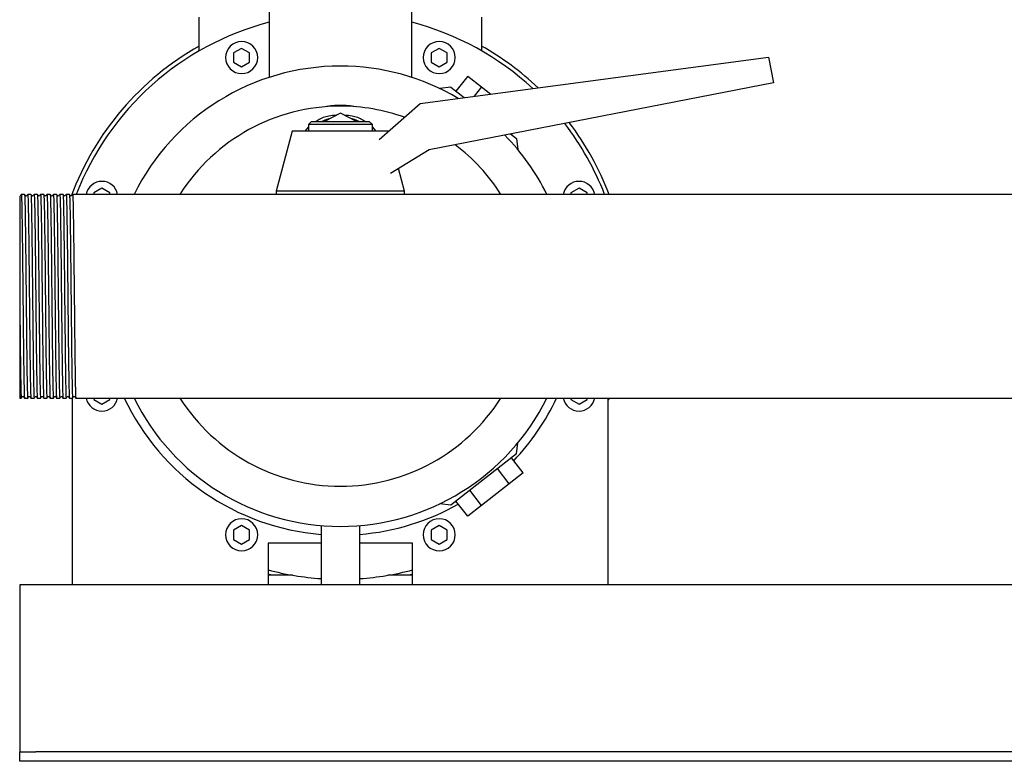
# Model space of a CAD drawing. Header units: millimetres. Extents: x 14 to 1973, y 16 to 921.
# Tile 3 of 9: x 1138 to 1445, y 16 to 247. Entities that reach past the tile are written whole.
import ezdxf

# ---------------------------------------------------------------- set-up
doc = ezdxf.new("R2010")
doc.units = ezdxf.units.MM

msp = doc.modelspace()

# ---------------------------------------------------------------- linework, layer by layer
at = {"color": 7, "linetype": 'Continuous', "lineweight": 25}
for p, q in [((1215.33, 261.2), (1215.33, 229.42)), ((1259.83, 229.42), (1259.83, 261.2)), ((1193.58, 237.7), (1193.58, 248.2)), ((1281.58, 248.2), (1281.58, 237.7)), ((1206.78, 238.46), (1204.28, 237.02)), ((1204.28, 237.02), (1204.28, 234.13)), ((1209.28, 237.02), (1206.78, 238.46)), ((1209.28, 234.13), (1209.28, 237.02)), ((1268.39, 238.46), (1265.89, 237.02)), ((1265.89, 237.02), (1265.89, 234.13)), ((1270.89, 237.02), (1268.39, 238.46)), ((1270.89, 234.13), (1270.89, 237.02)), ((1204.28, 234.13), (1206.78, 232.69)), ((1206.78, 232.69), (1209.28, 234.13)), ((1262.42, 221.29), (1371.03, 235.7)), ((1265.89, 234.13), (1268.39, 232.69)), ((1268.39, 232.69), (1270.89, 234.13)), ((1371.03, 235.7), (1372.58, 227.7)), ((1372.58, 227.7), (1265.23, 206.84)), ((1277.27, 229.82), (1273.57, 225.09)), ((1277.27, 229.82), (1281.59, 226.44)), ((1271.97, 226.34), (1268.57, 225.92)), ((1271.97, 226.34), (1276.11, 223.11)), ((1281.59, 226.44), (1279.32, 223.54)), ((1281.59, 226.44), (1284.44, 224.21)), ((1249.69, 210.05), (1262.42, 221.29)), ((1237.58, 218.29), (1232.59, 215.7)), ((1242.57, 215.7), (1237.58, 218.29)), ((1228.58, 215.7), (1227.58, 214.7)), ((1228.58, 215.7), (1237.58, 215.7)), ((1237.58, 215.7), (1246.58, 215.7)), ((1247.58, 214.7), (1246.58, 215.7)), ((1222.58, 212.7), (1217.58, 193.95)), ((1237.58, 212.7), (1222.58, 212.7)), ((1227.58, 213.97), (1226.5, 212.7)), ((1227.58, 214.7), (1227.58, 212.7)), ((1237.58, 214.7), (1227.58, 214.7)), ((1247.58, 214.7), (1237.58, 214.7)), ((1252.58, 212.7), (1237.58, 212.7)), ((1247.58, 212.7), (1247.58, 214.7)), ((1248.67, 212.7), (1247.58, 213.97)), ((1252.58, 212.7), (1252.58, 212.7)), ((1291.08, 211.86), (1290.86, 211.58)), ((1290.62, 211.77), (1292.46, 210.33)), ((1292.46, 210.33), (1292.88, 206.92)), ((1265.23, 206.84), (1253.18, 199.47)), ((1257.58, 193.95), (1255.7, 201.01)), ((1163.21, 194.9), (1160.71, 193.45)), ((1160.71, 193.45), (1160.71, 192.95)), ((1165.71, 193.45), (1163.21, 194.9)), ((1165.71, 192.95), (1165.71, 193.45)), ((1217.58, 193.95), (1217.58, 192.95)), ((1237.58, 193.95), (1217.58, 193.95)), ((1257.58, 193.95), (1237.58, 193.95)), ((1257.58, 192.95), (1257.58, 193.95)), ((1311.96, 194.9), (1309.46, 193.45)), ((1309.46, 193.45), (1309.46, 192.95)), ((1314.46, 193.45), (1311.96, 194.9)), ((1314.46, 192.95), (1314.46, 193.45)), ((1139.09, 192.95), (1138.08, 192.95)), ((1141.09, 192.95), (1140.08, 192.95)), ((1143.09, 192.95), (1142.08, 192.95)), ((1145.09, 192.95), (1144.08, 192.95)), ((1147.09, 192.95), (1146.08, 192.95)), ((1149.09, 192.95), (1148.08, 192.95)), ((1151.09, 192.95), (1150.08, 192.95)), ((1153.09, 192.95), (1152.08, 192.95)), ((1155.08, 192.95), (1154.08, 192.95)), ((1156.08, 192.95), (1155.08, 192.95)), ((1529.23, 192.95), (1156.08, 192.95)), ((1137.58, 161.06), (1137.58, 129.45)), ((1137.58, 129.45), (1138.09, 129.46)), ((1139.08, 129.45), (1140.08, 129.45)), ((1141.08, 129.45), (1142.08, 129.45)), ((1143.08, 129.45), (1144.08, 129.45)), ((1145.08, 129.45), (1146.08, 129.45)), ((1147.08, 129.45), (1148.08, 129.45)), ((1149.08, 129.45), (1150.08, 129.45)), ((1151.08, 129.45), (1152.08, 129.45)), ((1153.08, 129.45), (1154.08, 129.45)), ((1154.08, 128.85), (1153.85, 129.45)), ((1154.08, 71.2), (1154.08, 129.47)), ((1155.08, 129.45), (1920.08, 129.45)), ((1160.71, 129.45), (1160.71, 128.95)), ((1160.71, 128.95), (1163.21, 127.51)), ((1163.21, 127.51), (1165.71, 128.95)), ((1165.71, 128.95), (1165.71, 129.45)), ((1309.46, 129.45), (1309.46, 128.95)), ((1309.46, 128.95), (1311.96, 127.51)), ((1311.96, 127.51), (1314.46, 128.95)), ((1314.46, 128.95), (1314.46, 129.45)), ((1321.08, 71.2), (1321.08, 129.45)), ((1321.32, 129.45), (1321.08, 128.85)), ((1292.46, 112.08), (1292.88, 115.48)), ((1292.46, 112.08), (1271.97, 96.07)), ((1294.56, 106.1), (1290.86, 110.83)), ((1290.23, 102.72), (1286.54, 107.45)), ((1294.56, 106.1), (1290.23, 102.72)), ((1290.23, 102.72), (1281.59, 95.97)), ((1281.59, 95.97), (1277.9, 100.7)), ((1271.97, 96.07), (1268.57, 96.49)), ((1277.27, 92.59), (1273.57, 97.32)), ((1281.59, 95.97), (1277.27, 92.59)), ((1206.78, 89.72), (1204.28, 88.27)), ((1209.28, 88.27), (1206.78, 89.72)), ((1231.58, 89.7), (1231.58, 71.2)), ((1243.58, 71.2), (1243.58, 89.7)), ((1268.39, 89.72), (1265.89, 88.27)), ((1270.89, 88.27), (1268.39, 89.72)), ((1204.28, 88.27), (1204.28, 85.39)), ((1209.28, 85.39), (1209.28, 88.27)), ((1265.89, 88.27), (1265.89, 85.39)), ((1270.89, 85.39), (1270.89, 88.27)), ((1204.28, 85.39), (1206.78, 83.94)), ((1206.78, 83.94), (1209.28, 85.39)), ((1231.58, 84.2), (1215.08, 84.2)), ((1215.08, 84.2), (1215.08, 71.2)), ((1260.08, 84.2), (1243.58, 84.2)), ((1260.08, 71.2), (1260.08, 84.2)), ((1265.89, 85.39), (1268.39, 83.94)), ((1268.39, 83.94), (1270.89, 85.39)), ((1222.78, 74.2), (1215.08, 74.2)), ((1260.08, 74.2), (1252.38, 74.2)), ((1154.08, 71.2), (1137.58, 71.2)), ((1137.58, 71.2), (1137.58, 66.2)), ((1215.08, 71.2), (1154.08, 71.2)), ((1231.58, 71.2), (1215.08, 71.2)), ((1237.58, 71.2), (1231.58, 71.2)), ((1243.58, 71.2), (1237.58, 71.2)), ((1260.08, 71.2), (1243.58, 71.2)), ((1321.08, 71.2), (1260.08, 71.2)), ((1454.08, 71.2), (1321.08, 71.2)), ((1137.58, 66.2), (1137.58, 21.2)), ((1137.58, 21.2), (1137.58, 19.2)), ((1137.58, 16.2), (1137.58, 19.2)), ((1137.58, 19.2), (1142.58, 19.2)), ((1932.58, 19.2), (1142.58, 19.2)), ((1142.58, 16.2), (1137.58, 16.2)), ((1932.58, 16.2), (1142.58, 16.2))]:
    msp.add_line(p, q, dxfattribs=at)
at = {"color": 7, "linetype": 'Continuous', "lineweight": 25, "flags": 128}
for points in [[(1231.67, 215.7), (1233.31, 216.36), (1234.49, 216.69)], [(1240.67, 216.69), (1241.86, 216.36), (1243.49, 215.7)], [(1138.08, 192.95), (1137.91, 192.73), (1137.74, 192.5)], [(1139.43, 192.5), (1139.26, 192.73), (1139.09, 192.95)], [(1140.08, 192.95), (1139.91, 192.73), (1139.74, 192.5)], [(1141.43, 192.5), (1141.26, 192.73), (1141.09, 192.95)], [(1142.08, 192.95), (1141.91, 192.73), (1141.74, 192.5)], [(1143.43, 192.5), (1143.26, 192.73), (1143.09, 192.95)], [(1144.08, 192.95), (1143.91, 192.73), (1143.74, 192.5)], [(1145.43, 192.5), (1145.26, 192.73), (1145.09, 192.95)], [(1146.08, 192.95), (1145.91, 192.73), (1145.74, 192.5)], [(1147.43, 192.5), (1147.26, 192.73), (1147.09, 192.95)], [(1148.08, 192.95), (1147.91, 192.73), (1147.74, 192.5)], [(1149.43, 192.5), (1149.26, 192.73), (1149.09, 192.95)], [(1150.08, 192.95), (1149.91, 192.73), (1149.74, 192.5)], [(1151.43, 192.5), (1151.26, 192.73), (1151.09, 192.95)], [(1152.08, 192.95), (1151.91, 192.73), (1151.74, 192.5)], [(1153.43, 192.5), (1153.26, 192.73), (1153.09, 192.95)], [(1154.08, 192.95), (1153.91, 192.73), (1153.74, 192.5)], [(1138.09, 129.46), (1138.26, 129.68), (1138.43, 129.9)], [(1138.74, 129.9), (1138.91, 129.68), (1139.08, 129.46)], [(1140.09, 129.46), (1140.26, 129.68), (1140.43, 129.9)], [(1140.74, 129.9), (1140.91, 129.68), (1141.08, 129.46)], [(1142.09, 129.46), (1142.26, 129.68), (1142.43, 129.9)], [(1142.74, 129.9), (1142.91, 129.68), (1143.08, 129.46)], [(1144.09, 129.46), (1144.26, 129.68), (1144.43, 129.9)], [(1144.74, 129.9), (1144.91, 129.68), (1145.08, 129.46)], [(1146.09, 129.46), (1146.26, 129.68), (1146.43, 129.9)], [(1146.74, 129.9), (1146.91, 129.68), (1147.08, 129.46)], [(1148.09, 129.46), (1148.26, 129.68), (1148.43, 129.9)], [(1148.74, 129.9), (1148.91, 129.68), (1149.08, 129.46)], [(1150.09, 129.46), (1150.26, 129.68), (1150.43, 129.9)], [(1150.74, 129.9), (1150.91, 129.68), (1151.08, 129.46)], [(1152.09, 129.46), (1152.26, 129.68), (1152.43, 129.9)], [(1152.74, 129.9), (1152.91, 129.68), (1153.08, 129.46)], [(1154.08, 129.45), (1154.26, 129.68), (1154.43, 129.9)], [(1154.74, 129.9), (1154.91, 129.68), (1155.08, 129.46)], [(1216.37, 74.2), (1215.31, 74.47), (1215.08, 74.53)], [(1260.08, 74.53), (1259.85, 74.47), (1258.8, 74.2)]]:
    msp.add_lwpolyline(points, dxfattribs=at)
at = {"color": 7, "linetype": 'Continuous', "lineweight": 25}
for centre, radius, start, end in [((1237.58, 161.2), 88.25, 104.6033, 158.9137), ((1237.58, 161.2), 88.25, 47.1986, 75.3967), ((1206.78, 235.58), 5, 90, 270), ((1206.78, 235.58), 5, 270, 90), ((1268.39, 235.58), 5, 90, 270), ((1268.39, 235.58), 5, 270, 90), ((1237.58, 161.2), 89.55, 119.4291, 159.6068), ((1237.58, 161.2), 89.55, 46.5129, 60.5709), ((1237.58, 161.2), 71.75, 90, 153.7359), ((1237.58, 161.2), 71.75, 59.2491, 90), ((1237.58, 161.2), 59.25, 90, 147.5974), ((1237.58, 161.2), 59.25, 70.3106, 90), ((1237.58, 161.2), 88.25, 21.0863, 37.6031), ((1237.58, 161.2), 89.55, 20.7659, 37.1873), ((1237.58, 161.2), 71.75, 26.2641, 44.421), ((1237.58, 161.2), 59.25, 32.4026, 52.835), ((1163.21, 192.01), 5, 90, 169.1174), ((1163.21, 192.01), 5, 10.8826, 90), ((1311.96, 192.01), 5, 90, 169.1174), ((1311.96, 192.01), 5, 10.8826, 90), ((1163.21, 130.4), 5, 190.8826, 270), ((1163.21, 130.4), 5, 270, 349.1174), ((1237.58, 161.2), 74.5, 205.225, 265.3806), ((1237.58, 161.2), 71.75, 206.2641, 270), ((1237.58, 161.2), 59.25, 212.4026, 270), ((1237.58, 161.2), 59.25, 270, 327.5974), ((1237.58, 161.2), 71.75, 270, 333.7359), ((1237.58, 161.2), 74.5, 316.4672, 334.775), ((1311.96, 130.4), 5, 190.8826, 270), ((1311.96, 130.4), 5, 270, 349.1174), ((1237.58, 161.2), 74.5, 274.6194, 299.5328), ((1206.78, 86.83), 5, 90, 270), ((1206.78, 86.83), 5, 270, 90), ((1268.39, 86.83), 5, 90, 270), ((1268.39, 86.83), 5, 270, 90), ((1237.58, 161.2), 88.25, 255.2289, 266.1015), ((1237.58, 161.2), 88.25, 273.8985, 284.7711)]:
    msp.add_arc(centre, radius, start, end, dxfattribs=at)
for points, knots in [([(1242.38, 220.26), (1240.8, 220.54), (1239.19, 220.68), (1235.98, 220.68), (1234.37, 220.54), (1232.78, 220.26)], [0, 0, 0, 0, 0.5, 0.5, 1, 1, 1, 1]), ([(1236.27, 217.61), (1235.5, 217.55), (1233.52, 217.38), (1231.35, 216.65), (1230.21, 215.83), (1230.03, 215.7)], [0, 0, 0, 0, 0.3476755, 0.8938239, 1, 1, 1, 1]), ([(1245.14, 215.7), (1244.95, 215.84), (1243.81, 216.65), (1241.64, 217.38), (1239.66, 217.55), (1238.89, 217.61)], [0, 0, 0, 0, 0.106451, 0.652429, 1, 1, 1, 1]), ([(1137.58, 192.4), (1137.58, 192.36), (1137.58, 192.27), (1137.58, 191.55), (1137.58, 190.42), (1137.58, 189.29), (1137.58, 188.73)], [0, 0, 0, 0, 0.230128, 0.486826, 0.742479, 1, 1, 1, 1]), ([(1138.08, 192.95), (1138.08, 192.93), (1138.1, 193.15), (1138.15, 192.46), (1138.21, 190.75), (1138.27, 187.76), (1138.33, 183.8), (1138.4, 178.95), (1138.46, 173.43), (1138.52, 167.44), (1138.56, 163.29), (1138.58, 161.2)], [0, 0, 0, 0, 0.008034, 0.131501, 0.25641, 0.380354, 0.503403, 0.628215, 0.752543, 0.875382, 1, 1, 1, 1]), ([(1139.09, 192.95), (1139.11, 192.8), (1139.14, 192.57), (1139.21, 190.71), (1139.27, 187.77), (1139.33, 183.8), (1139.39, 178.96), (1139.46, 173.43), (1139.52, 167.44), (1139.56, 163.29), (1139.58, 161.2)], [0, 0, 0, 0, 0.117316, 0.244265, 0.370233, 0.495292, 0.622142, 0.748501, 0.873347, 1, 1, 1, 1]), ([(1139.74, 192.5), (1139.69, 192.47), (1139.58, 192.39), (1139.48, 192.47), (1139.43, 192.5)], [0, 0, 0, 0, 0.5, 1, 1, 1, 1]), ([(1140.08, 192.95), (1140.08, 192.93), (1140.1, 193.15), (1140.15, 192.46), (1140.21, 190.75), (1140.27, 187.76), (1140.33, 183.8), (1140.4, 178.95), (1140.46, 173.43), (1140.52, 167.44), (1140.56, 163.29), (1140.58, 161.2)], [0, 0, 0, 0, 0.008038, 0.131505, 0.256413, 0.380357, 0.503405, 0.628216, 0.752544, 0.875383, 1, 1, 1, 1]), ([(1141.09, 192.95), (1141.11, 192.8), (1141.14, 192.57), (1141.21, 190.71), (1141.27, 187.77), (1141.33, 183.8), (1141.39, 178.96), (1141.46, 173.43), (1141.52, 167.44), (1141.56, 163.29), (1141.58, 161.2)], [0, 0, 0, 0, 0.1173096, 0.2442595, 0.370229, 0.4952885, 0.6221397, 0.7484995, 0.8733458, 1, 1, 1, 1]), ([(1141.74, 192.5), (1141.69, 192.47), (1141.58, 192.39), (1141.48, 192.47), (1141.43, 192.5)], [0, 0, 0, 0, 0.5000002, 1, 1, 1, 1]), ([(1142.08, 192.95), (1142.08, 192.93), (1142.1, 193.15), (1142.15, 192.46), (1142.21, 190.75), (1142.27, 187.76), (1142.33, 183.8), (1142.4, 178.95), (1142.46, 173.43), (1142.52, 167.44), (1142.56, 163.29), (1142.58, 161.2)], [0, 0, 0, 0, 0.008052, 0.131517, 0.256424, 0.380366, 0.503412, 0.628222, 0.752548, 0.875384, 1, 1, 1, 1]), ([(1143.09, 192.95), (1143.11, 192.8), (1143.14, 192.57), (1143.21, 190.71), (1143.27, 187.77), (1143.33, 183.8), (1143.39, 178.96), (1143.46, 173.43), (1143.52, 167.44), (1143.56, 163.29), (1143.58, 161.2)], [0, 0, 0, 0, 0.117296, 0.244248, 0.37022, 0.495281, 0.622134, 0.748496, 0.873344, 1, 1, 1, 1]), ([(1143.74, 192.5), (1143.69, 192.47), (1143.58, 192.39), (1143.48, 192.47), (1143.43, 192.5)], [0, 0, 0, 0, 0.5, 1, 1, 1, 1]), ([(1144.08, 192.95), (1144.08, 192.93), (1144.1, 193.15), (1144.15, 192.46), (1144.21, 190.75), (1144.27, 187.76), (1144.33, 183.8), (1144.4, 178.95), (1144.46, 173.43), (1144.52, 167.44), (1144.56, 163.29), (1144.58, 161.2)], [0, 0, 0, 0, 0.008016, 0.131486, 0.256397, 0.380343, 0.503394, 0.628208, 0.752539, 0.87538, 1, 1, 1, 1]), ([(1145.09, 192.95), (1145.11, 192.8), (1145.14, 192.57), (1145.21, 190.71), (1145.27, 187.77), (1145.33, 183.8), (1145.39, 178.96), (1145.46, 173.43), (1145.52, 167.44), (1145.56, 163.29), (1145.58, 161.2)], [0, 0, 0, 0, 0.117323, 0.244271, 0.370239, 0.495296, 0.622145, 0.748503, 0.873348, 1, 1, 1, 1]), ([(1145.74, 192.5), (1145.69, 192.47), (1145.58, 192.39), (1145.48, 192.47), (1145.43, 192.5)], [0, 0, 0, 0, 0.5000001, 1, 1, 1, 1]), ([(1146.08, 192.95), (1146.08, 192.93), (1146.1, 193.15), (1146.15, 192.46), (1146.21, 190.75), (1146.27, 187.76), (1146.33, 183.8), (1146.4, 178.95), (1146.46, 173.43), (1146.52, 167.44), (1146.56, 163.29), (1146.58, 161.2)], [0, 0, 0, 0, 0.008033, 0.1315, 0.256409, 0.380354, 0.503403, 0.628214, 0.752543, 0.875382, 1, 1, 1, 1]), ([(1147.09, 192.95), (1147.11, 192.8), (1147.14, 192.57), (1147.21, 190.71), (1147.27, 187.77), (1147.33, 183.8), (1147.39, 178.96), (1147.46, 173.43), (1147.52, 167.44), (1147.56, 163.29), (1147.58, 161.2)], [0, 0, 0, 0, 0.117315, 0.244264, 0.370233, 0.495292, 0.622142, 0.748501, 0.873347, 1, 1, 1, 1]), ([(1147.74, 192.5), (1147.69, 192.47), (1147.58, 192.39), (1147.48, 192.47), (1147.43, 192.5)], [0, 0, 0, 0, 0.5, 1, 1, 1, 1]), ([(1148.08, 192.95), (1148.08, 192.93), (1148.1, 193.15), (1148.15, 192.46), (1148.21, 190.75), (1148.27, 187.76), (1148.33, 183.8), (1148.4, 178.95), (1148.46, 173.43), (1148.52, 167.44), (1148.56, 163.29), (1148.58, 161.2)], [0, 0, 0, 0, 0.008038, 0.131505, 0.256413, 0.380357, 0.503405, 0.628216, 0.752544, 0.875383, 1, 1, 1, 1]), ([(1149.09, 192.95), (1149.11, 192.8), (1149.14, 192.57), (1149.21, 190.71), (1149.27, 187.77), (1149.33, 183.8), (1149.39, 178.96), (1149.46, 173.43), (1149.52, 167.44), (1149.56, 163.29), (1149.58, 161.2)], [0, 0, 0, 0, 0.117307, 0.244257, 0.370227, 0.495287, 0.622139, 0.748499, 0.873345, 1, 1, 1, 1]), ([(1149.74, 192.5), (1149.69, 192.47), (1149.58, 192.39), (1149.48, 192.47), (1149.43, 192.5)], [0, 0, 0, 0, 0.5, 1, 1, 1, 1]), ([(1150.08, 192.95), (1150.08, 192.93), (1150.1, 193.15), (1150.15, 192.46), (1150.21, 190.75), (1150.27, 187.76), (1150.33, 183.8), (1150.4, 178.95), (1150.46, 173.43), (1150.52, 167.44), (1150.56, 163.29), (1150.58, 161.2)], [0, 0, 0, 0, 0.0080508, 0.1315161, 0.2564228, 0.3803649, 0.5034116, 0.6282212, 0.7525473, 0.8753842, 1, 1, 1, 1]), ([(1151.09, 192.95), (1151.11, 192.8), (1151.14, 192.57), (1151.21, 190.71), (1151.27, 187.77), (1151.33, 183.8), (1151.39, 178.96), (1151.46, 173.43), (1151.52, 167.44), (1151.56, 163.29), (1151.58, 161.2)], [0, 0, 0, 0, 0.117335, 0.244281, 0.370247, 0.495303, 0.622151, 0.748507, 0.873349, 1, 1, 1, 1]), ([(1151.74, 192.5), (1151.69, 192.47), (1151.58, 192.39), (1151.48, 192.47), (1151.43, 192.5)], [0, 0, 0, 0, 0.5, 1, 1, 1, 1]), ([(1152.08, 192.95), (1152.08, 192.93), (1152.1, 193.15), (1152.15, 192.46), (1152.21, 190.75), (1152.27, 187.76), (1152.33, 183.8), (1152.4, 178.95), (1152.46, 173.43), (1152.52, 167.44), (1152.56, 163.29), (1152.58, 161.2)], [0, 0, 0, 0, 0.0080151, 0.1314849, 0.2563961, 0.3803426, 0.5033937, 0.6282078, 0.7525384, 0.8753798, 1, 1, 1, 1]), ([(1153.09, 192.95), (1153.11, 192.8), (1153.14, 192.57), (1153.21, 190.71), (1153.27, 187.77), (1153.33, 183.8), (1153.39, 178.96), (1153.46, 173.43), (1153.52, 167.44), (1153.56, 163.29), (1153.58, 161.2)], [0, 0, 0, 0, 0.11732, 0.244269, 0.370237, 0.495295, 0.622144, 0.748503, 0.873347, 1, 1, 1, 1]), ([(1153.74, 192.5), (1153.69, 192.47), (1153.58, 192.39), (1153.48, 192.47), (1153.43, 192.5)], [0, 0, 0, 0, 0.5, 1, 1, 1, 1]), ([(1154.08, 192.95), (1154.08, 192.93), (1154.1, 193.15), (1154.15, 192.46), (1154.21, 190.75), (1154.27, 187.76), (1154.33, 183.8), (1154.4, 178.95), (1154.46, 173.43), (1154.52, 167.44), (1154.56, 163.29), (1154.58, 161.2)], [0, 0, 0, 0, 0.008032, 0.1315, 0.256409, 0.380353, 0.503402, 0.628214, 0.752543, 0.875382, 1, 1, 1, 1]), ([(1137.58, 188.73), (1137.58, 188.64), (1137.58, 188.47), (1137.58, 188.17), (1137.58, 187.83), (1137.58, 187.44), (1137.58, 187), (1137.58, 186.3), (1137.58, 185.26), (1137.58, 183.39), (1137.58, 180.75), (1137.58, 178.11), (1137.58, 176.04), (1137.58, 174.44), (1137.58, 172.2), (1137.58, 170.26), (1137.58, 168.87), (1137.58, 168.24), (1137.58, 167.56), (1137.58, 166.81), (1137.58, 166.01), (1137.58, 165.14), (1137.58, 164.21), (1137.58, 163.21), (1137.58, 162.15), (1137.58, 161.43), (1137.58, 161.06)], [0, 0, 0, 0, 0.015561, 0.033257, 0.053076, 0.074997, 0.098997, 0.125049, 0.182936, 0.250058, 0.375802, 0.499933, 0.533733, 0.586889, 0.659067, 0.749943, 0.767146, 0.786066, 0.806712, 0.829093, 0.853215, 0.879084, 0.906701, 0.936064, 0.967167, 1, 1, 1, 1]), ([(1137.58, 161.06), (1137.6, 158.97), (1137.65, 154.83), (1137.71, 148.86), (1137.77, 143.35), (1137.83, 138.53), (1137.89, 134.59), (1137.96, 131.62), (1138.02, 129.93), (1138.06, 129.25), (1138.08, 129.47), (1138.09, 129.46)], [0, 0, 0, 0, 0.124771, 0.247777, 0.372318, 0.497298, 0.620499, 0.744655, 0.869742, 0.993357, 1, 1, 1, 1]), ([(1138.58, 161.2), (1138.61, 159.11), (1138.63, 157.01), (1138.66, 153.96), (1138.67, 152.96), (1138.68, 151.49), (1138.69, 151), (1138.7, 150.04), (1138.7, 149.55), (1138.73, 147.17), (1138.75, 145.31), (1138.79, 141.83), (1138.81, 140.2), (1138.85, 137.99), (1138.86, 137.3), (1138.88, 135.99), (1138.89, 135.38), (1138.92, 133.67), (1138.94, 132.68), (1138.98, 131.08), (1139, 130.46), (1139.04, 129.65), (1139.07, 129.45), (1139.08, 129.45)], [0, 0, 0, 0, 0.125, 0.125, 0.1875, 0.1875, 0.21875, 0.21875, 0.25, 0.25, 0.375, 0.375, 0.5, 0.5, 0.5625, 0.5625, 0.625, 0.625, 0.75, 0.75, 0.875, 0.875, 1, 1, 1, 1]), ([(1139.58, 161.2), (1139.6, 159.11), (1139.65, 154.97), (1139.71, 148.98), (1139.77, 143.45), (1139.83, 138.6), (1139.89, 134.64), (1139.96, 131.66), (1140.02, 129.95), (1140.06, 129.25), (1140.08, 129.48), (1140.09, 129.46)], [0, 0, 0, 0, 0.1246174, 0.2474558, 0.3717836, 0.4965948, 0.619643, 0.7435867, 0.868495, 0.9919619, 1, 1, 1, 1]), ([(1140.58, 161.2), (1140.61, 159.11), (1140.63, 157.01), (1140.66, 153.96), (1140.67, 152.96), (1140.68, 151.49), (1140.69, 151), (1140.7, 150.04), (1140.7, 149.55), (1140.73, 147.17), (1140.75, 145.31), (1140.79, 141.83), (1140.81, 140.2), (1140.85, 137.99), (1140.86, 137.3), (1140.88, 135.99), (1140.89, 135.38), (1140.92, 133.67), (1140.94, 132.68), (1140.98, 131.08), (1141, 130.46), (1141.04, 129.65), (1141.07, 129.45), (1141.08, 129.45)], [0, 0, 0, 0, 0.125, 0.125, 0.1875, 0.1875, 0.21875, 0.21875, 0.25, 0.25, 0.375, 0.375, 0.5, 0.5, 0.5625, 0.5625, 0.625, 0.625, 0.75, 0.75, 0.875, 0.875, 1, 1, 1, 1]), ([(1141.58, 161.2), (1141.6, 159.11), (1141.65, 154.97), (1141.71, 148.98), (1141.77, 143.45), (1141.83, 138.6), (1141.89, 134.64), (1141.96, 131.66), (1142.02, 129.95), (1142.06, 129.25), (1142.08, 129.48), (1142.09, 129.46)], [0, 0, 0, 0, 0.124616, 0.247452, 0.371779, 0.496588, 0.619635, 0.743577, 0.868483, 0.991948, 1, 1, 1, 1]), ([(1142.58, 161.2), (1142.61, 159.11), (1142.63, 157.01), (1142.66, 153.96), (1142.67, 152.96), (1142.68, 151.49), (1142.69, 151), (1142.7, 150.04), (1142.7, 149.55), (1142.73, 147.17), (1142.75, 145.31), (1142.79, 141.83), (1142.81, 140.2), (1142.85, 137.99), (1142.86, 137.3), (1142.88, 135.99), (1142.89, 135.38), (1142.92, 133.67), (1142.94, 132.68), (1142.98, 131.08), (1143, 130.46), (1143.04, 129.65), (1143.07, 129.45), (1143.08, 129.45)], [0, 0, 0, 0, 0.125, 0.125, 0.1875, 0.1875, 0.21875, 0.21875, 0.25, 0.25, 0.375, 0.375, 0.5, 0.5, 0.5625, 0.5625, 0.625, 0.625, 0.75, 0.75, 0.875, 0.875, 1, 1, 1, 1]), ([(1143.58, 161.2), (1143.6, 159.11), (1143.65, 154.97), (1143.71, 148.98), (1143.77, 143.45), (1143.83, 138.6), (1143.89, 134.64), (1143.96, 131.66), (1144.02, 129.95), (1144.06, 129.25), (1144.08, 129.48), (1144.09, 129.46)], [0, 0, 0, 0, 0.12462, 0.24746, 0.37179, 0.496604, 0.619654, 0.7436, 0.86851, 0.99198, 1, 1, 1, 1]), ([(1144.58, 161.2), (1144.61, 159.11), (1144.63, 157.01), (1144.66, 153.96), (1144.67, 152.96), (1144.68, 151.49), (1144.69, 151), (1144.7, 150.04), (1144.7, 149.55), (1144.73, 147.17), (1144.75, 145.31), (1144.79, 141.83), (1144.81, 140.2), (1144.85, 137.99), (1144.86, 137.3), (1144.88, 135.99), (1144.89, 135.38), (1144.92, 133.67), (1144.94, 132.68), (1144.98, 131.08), (1145, 130.46), (1145.04, 129.65), (1145.07, 129.45), (1145.08, 129.45)], [0, 0, 0, 0, 0.125, 0.125, 0.1875, 0.1875, 0.21875, 0.21875, 0.25, 0.25, 0.375, 0.375, 0.5, 0.5, 0.5625, 0.5625, 0.625, 0.625, 0.75, 0.75, 0.875, 0.875, 1, 1, 1, 1]), ([(1145.58, 161.2), (1145.6, 159.11), (1145.65, 154.97), (1145.71, 148.98), (1145.77, 143.45), (1145.83, 138.6), (1145.89, 134.64), (1145.96, 131.66), (1146.02, 129.95), (1146.06, 129.25), (1146.08, 129.48), (1146.09, 129.46)], [0, 0, 0, 0, 0.124618, 0.247457, 0.371785, 0.496596, 0.619645, 0.743589, 0.868498, 0.991965, 1, 1, 1, 1]), ([(1146.58, 161.2), (1146.61, 159.11), (1146.63, 157.01), (1146.66, 153.96), (1146.67, 152.96), (1146.68, 151.49), (1146.69, 151), (1146.7, 150.04), (1146.7, 149.55), (1146.73, 147.17), (1146.75, 145.31), (1146.79, 141.83), (1146.81, 140.2), (1146.85, 137.99), (1146.86, 137.3), (1146.88, 135.99), (1146.89, 135.38), (1146.92, 133.67), (1146.94, 132.68), (1146.98, 131.08), (1147, 130.46), (1147.04, 129.65), (1147.07, 129.45), (1147.08, 129.45)], [0, 0, 0, 0, 0.125, 0.125, 0.1875, 0.1875, 0.21875, 0.21875, 0.25, 0.25, 0.375, 0.375, 0.5, 0.5, 0.5625, 0.5625, 0.625, 0.625, 0.75, 0.75, 0.875, 0.875, 1, 1, 1, 1]), ([(1147.58, 161.2), (1147.6, 159.11), (1147.65, 154.97), (1147.71, 148.98), (1147.77, 143.45), (1147.83, 138.6), (1147.89, 134.64), (1147.96, 131.66), (1148.02, 129.95), (1148.06, 129.25), (1148.08, 129.48), (1148.09, 129.46)], [0, 0, 0, 0, 0.1246171, 0.2474554, 0.3717829, 0.4965939, 0.619642, 0.7435854, 0.8684935, 0.9919602, 1, 1, 1, 1]), ([(1148.58, 161.2), (1148.61, 159.11), (1148.63, 157.01), (1148.66, 153.96), (1148.67, 152.96), (1148.68, 151.49), (1148.69, 151), (1148.7, 150.04), (1148.7, 149.55), (1148.73, 147.17), (1148.75, 145.31), (1148.79, 141.83), (1148.81, 140.2), (1148.85, 137.99), (1148.86, 137.3), (1148.88, 135.99), (1148.89, 135.38), (1148.92, 133.67), (1148.94, 132.68), (1148.98, 131.08), (1149, 130.46), (1149.04, 129.65), (1149.07, 129.45), (1149.08, 129.45)], [0, 0, 0, 0, 0.125, 0.125, 0.1875, 0.1875, 0.21875, 0.21875, 0.25, 0.25, 0.375, 0.375, 0.5, 0.5, 0.5625, 0.5625, 0.625, 0.625, 0.75, 0.75, 0.875, 0.875, 1, 1, 1, 1]), ([(1149.58, 161.2), (1149.6, 159.11), (1149.65, 154.97), (1149.71, 148.98), (1149.77, 143.45), (1149.83, 138.6), (1149.89, 134.64), (1149.96, 131.66), (1150.02, 129.95), (1150.06, 129.25), (1150.08, 129.48), (1150.09, 129.46)], [0, 0, 0, 0, 0.1246153, 0.2474518, 0.3717774, 0.4965866, 0.6196328, 0.7435744, 0.8684807, 0.9919455, 1, 1, 1, 1]), ([(1150.58, 161.2), (1150.61, 159.11), (1150.63, 157.01), (1150.66, 153.96), (1150.67, 152.96), (1150.68, 151.49), (1150.69, 151), (1150.7, 150.04), (1150.7, 149.55), (1150.73, 147.17), (1150.75, 145.31), (1150.79, 141.83), (1150.81, 140.2), (1150.85, 137.99), (1150.86, 137.3), (1150.88, 135.99), (1150.89, 135.38), (1150.92, 133.67), (1150.94, 132.68), (1150.98, 131.08), (1151, 130.46), (1151.04, 129.65), (1151.07, 129.45), (1151.08, 129.45)], [0, 0, 0, 0, 0.125, 0.125, 0.1875, 0.1875, 0.21875, 0.21875, 0.25, 0.25, 0.375, 0.375, 0.5, 0.5, 0.5625, 0.5625, 0.625, 0.625, 0.75, 0.75, 0.875, 0.875, 1, 1, 1, 1]), ([(1151.58, 161.2), (1151.6, 159.11), (1151.65, 154.97), (1151.71, 148.98), (1151.77, 143.45), (1151.83, 138.6), (1151.89, 134.64), (1151.96, 131.66), (1152.02, 129.95), (1152.06, 129.25), (1152.08, 129.48), (1152.09, 129.46)], [0, 0, 0, 0, 0.124619, 0.247459, 0.371789, 0.496602, 0.619652, 0.743597, 0.868508, 0.991976, 1, 1, 1, 1]), ([(1152.58, 161.2), (1152.61, 159.11), (1152.63, 157.01), (1152.66, 153.96), (1152.67, 152.96), (1152.68, 151.49), (1152.69, 151), (1152.7, 150.04), (1152.7, 149.55), (1152.73, 147.17), (1152.75, 145.31), (1152.79, 141.83), (1152.81, 140.2), (1152.85, 137.99), (1152.86, 137.3), (1152.88, 135.99), (1152.89, 135.38), (1152.92, 133.67), (1152.94, 132.68), (1152.98, 131.08), (1153, 130.46), (1153.04, 129.65), (1153.07, 129.45), (1153.08, 129.45)], [0, 0, 0, 0, 0.125, 0.125, 0.1875, 0.1875, 0.21875, 0.21875, 0.25, 0.25, 0.375, 0.375, 0.5, 0.5, 0.5625, 0.5625, 0.625, 0.625, 0.75, 0.75, 0.875, 0.875, 1, 1, 1, 1]), ([(1153.58, 161.2), (1153.6, 159.11), (1153.65, 154.97), (1153.71, 148.98), (1153.77, 143.45), (1153.83, 138.6), (1153.89, 134.64), (1153.96, 131.66), (1154.02, 129.95), (1154.06, 129.25), (1154.08, 129.48), (1154.08, 129.47)], [0, 0, 0, 0, 0.124618, 0.247456, 0.371784, 0.496596, 0.619644, 0.743588, 0.868496, 0.991963, 1, 1, 1, 1]), ([(1154.58, 161.2), (1154.61, 159.11), (1154.63, 157.01), (1154.66, 153.96), (1154.67, 152.96), (1154.68, 151.49), (1154.69, 151), (1154.7, 150.04), (1154.7, 149.55), (1154.73, 147.17), (1154.75, 145.31), (1154.79, 141.83), (1154.81, 140.2), (1154.85, 137.99), (1154.86, 137.3), (1154.88, 135.99), (1154.89, 135.38), (1154.92, 133.67), (1154.94, 132.68), (1154.98, 131.08), (1155, 130.46), (1155.04, 129.65), (1155.07, 129.45), (1155.08, 129.45)], [0, 0, 0, 0, 0.125, 0.125, 0.1875, 0.1875, 0.21875, 0.21875, 0.25, 0.25, 0.375, 0.375, 0.5, 0.5, 0.5625, 0.5625, 0.625, 0.625, 0.75, 0.75, 0.875, 0.875, 1, 1, 1, 1]), ([(1138.43, 129.9), (1138.48, 129.94), (1138.58, 130.02), (1138.69, 129.94), (1138.74, 129.9)], [0, 0, 0, 0, 0.5, 1, 1, 1, 1]), ([(1140.43, 129.9), (1140.48, 129.94), (1140.58, 130.02), (1140.69, 129.94), (1140.74, 129.9)], [0, 0, 0, 0, 0.5, 1, 1, 1, 1]), ([(1142.43, 129.9), (1142.48, 129.94), (1142.58, 130.02), (1142.69, 129.94), (1142.74, 129.9)], [0, 0, 0, 0, 0.5, 1, 1, 1, 1]), ([(1144.43, 129.9), (1144.48, 129.94), (1144.58, 130.02), (1144.69, 129.94), (1144.74, 129.9)], [0, 0, 0, 0, 0.5, 1, 1, 1, 1]), ([(1146.43, 129.9), (1146.48, 129.94), (1146.58, 130.02), (1146.69, 129.94), (1146.74, 129.9)], [0, 0, 0, 0, 0.5, 1, 1, 1, 1]), ([(1148.43, 129.9), (1148.48, 129.94), (1148.58, 130.02), (1148.69, 129.94), (1148.74, 129.9)], [0, 0, 0, 0, 0.5, 1, 1, 1, 1]), ([(1150.43, 129.9), (1150.48, 129.94), (1150.58, 130.02), (1150.69, 129.94), (1150.74, 129.9)], [0, 0, 0, 0, 0.5, 1, 1, 1, 1]), ([(1152.43, 129.9), (1152.48, 129.94), (1152.58, 130.02), (1152.69, 129.94), (1152.74, 129.9)], [0, 0, 0, 0, 0.5, 1, 1, 1, 1]), ([(1154.43, 129.9), (1154.48, 129.94), (1154.58, 130.02), (1154.69, 129.94), (1154.74, 129.9)], [0, 0, 0, 0, 0.5, 1, 1, 1, 1])]:
    msp.add_open_spline(points, degree=3, knots=knots, dxfattribs=at)

doc.saveas('drawing.dxf')
